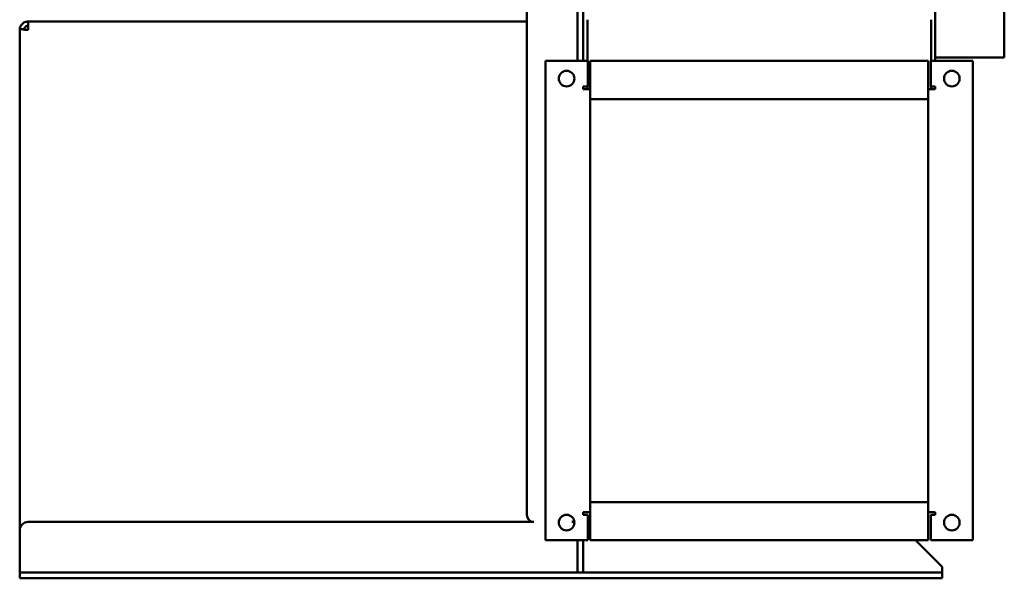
# Model space of a CAD drawing. Header units: millimetres. Extents: x 1558 to 2260, y 926 to 1774.
# Tile 1 of 4: x 1561 to 2260, y 926 to 1322. Entities that reach past the tile are written whole.
import ezdxf

# ---------------------------------------------------------------- set-up
doc = ezdxf.new("R2010")
doc.units = ezdxf.units.MM
doc.header["$LTSCALE"] = 9.090909
doc.layers.add('Widoczne (ISO)', color=7, linetype='Continuous', lineweight=50)

msp = doc.modelspace()

# ---------------------------------------------------------------- linework, layer by layer
at = {"layer": 'Widoczne (ISO)'}
for p, q in [((1961.34, 1307.24), (1961.34, 1682.9)), ((2211.34, 1682.9), (2211.34, 1292.9)), ((1921.34, 970.9), (1921.34, 1624.9)), ((2260.34, 1610.4), (2260.34, 1295.4)), ((1957.34, 1595.83), (1957.34, 1292.9)), ((1964.34, 1322.18), (1964.34, 1292.9)), ((2208.34, 1292.9), (2208.34, 1322.18)), ((1561.37, 1314.9), (1561.34, 1314.9)), ((1561.34, 1314.55), (1561.34, 1314.9)), ((1561.34, 959.9), (1561.34, 1314.55)), ((1567.34, 1320.9), (1921.34, 1320.9)), ((1567.34, 1314.9), (1567.34, 1320.9)), ((1961.34, 1292.9), (1961.34, 1307.24)), ((2260.34, 1295.4), (2211.34, 1295.4)), ((1934.6, 1292.9), (1964.6, 1292.9)), ((1934.6, 952.9), (1934.6, 1292.9)), ((1964.6, 1292.9), (1964.6, 1274.9)), ((2206.34, 1292.9), (1966.34, 1292.9)), ((1966.34, 1292.9), (1966.34, 1269.9)), ((2206.34, 1269.9), (2206.34, 1292.9)), ((2208.08, 1292.9), (2238.08, 1292.9)), ((2208.08, 1274.9), (2208.08, 1292.9)), ((2238.08, 1292.9), (2238.08, 952.9)), ((1961.34, 1274.9), (1964.6, 1274.9)), ((1961.34, 1272.9), (1961.34, 1274.9)), ((1962.34, 1272.9), (1961.34, 1272.9)), ((1962.34, 1272.9), (1966.34, 1272.9)), ((1964.34, 1274.9), (1964.34, 1272.9)), ((2206.34, 1272.9), (2210.34, 1272.9)), ((2208.08, 1274.9), (2211.34, 1274.9)), ((2208.34, 1272.9), (2208.34, 1274.9)), ((2211.34, 1272.9), (2210.34, 1272.9)), ((2211.34, 1274.9), (2211.34, 1272.9)), ((1966.34, 1265.9), (1966.34, 1269.9)), ((2206.34, 1265.9), (1966.34, 1265.9)), ((1966.34, 1265.9), (1966.34, 979.9)), ((2206.34, 1269.9), (2206.34, 1265.9)), ((2206.34, 979.9), (2206.34, 1265.9)), ((2206.34, 979.9), (1966.34, 979.9)), ((1966.34, 975.9), (1966.34, 979.9)), ((2206.34, 979.9), (2206.34, 975.9)), ((1961.34, 972.9), (1962.34, 972.9)), ((1961.34, 970.9), (1961.34, 972.9)), ((1966.34, 972.9), (1962.34, 972.9)), ((1966.34, 975.9), (1966.34, 952.9)), ((2206.34, 952.9), (2206.34, 975.9)), ((2210.34, 972.9), (2206.34, 972.9)), ((2210.34, 972.9), (2211.34, 972.9)), ((2211.34, 972.9), (2211.34, 970.9)), ((1926.34, 965.9), (1567.34, 965.9)), ((1955.13, 965.9), (1953.34, 965.9)), ((1964.6, 970.9), (1961.34, 970.9)), ((1964.6, 970.9), (1964.6, 952.9)), ((1966.34, 965.9), (1964.6, 965.9)), ((2211.34, 970.9), (2208.08, 970.9)), ((2208.08, 952.9), (2208.08, 970.9)), ((1561.34, 959.9), (1561.34, 933.9)), ((1964.6, 952.9), (1934.6, 952.9)), ((1957.34, 952.9), (1957.34, 934.9)), ((1961.34, 934.9), (1961.34, 952.9)), ((2206.34, 952.9), (1966.34, 952.9)), ((2215.76, 934.49), (2197.34, 952.9)), ((2238.08, 952.9), (2208.08, 952.9)), ((1561.34, 929.9), (1561.34, 933.9)), ((1561.34, 929.9), (1567.34, 929.9)), ((1561.34, 929.9), (1561.34, 925.9)), ((2210.34, 929.9), (1567.34, 929.9)), ((1957.34, 929.9), (1957.34, 934.9)), ((1961.34, 934.9), (1961.34, 929.9)), ((2210.34, 929.9), (2216.34, 929.9)), ((2216.34, 929.9), (2216.34, 933.07)), ((2216.34, 925.9), (2216.34, 929.9)), ((1567.34, 925.9), (1561.34, 925.9)), ((2210.34, 925.9), (1567.34, 925.9)), ((2216.34, 925.9), (2210.34, 925.9))]:
    msp.add_line(p, q, dxfattribs=at)
for centre in [(1949.6, 1280.4), (2223.08, 1280.4), (1949.6, 965.4), (2223.08, 965.4)]:
    msp.add_circle(centre, 5.55, dxfattribs=at)
for centre, radius, start, end in [((1567.34, 959.9), 6, 90, 180), ((1926.34, 970.9), 5, 180, 270), ((2214.34, 933.07), 2, 24.4698, 45)]:
    msp.add_arc(centre, radius, start, end, dxfattribs=at)
for points, knots in [([(1561.34, 1314.9), (1561.34, 1315.21), (1561.36, 1315.54), (1561.48, 1316.24), (1561.57, 1316.6), (1561.92, 1317.54), (1562.24, 1318.13), (1562.79, 1318.82), (1562.91, 1318.95), (1563.57, 1319.63), (1564.2, 1320.07), (1565.28, 1320.55), (1565.69, 1320.68), (1566.51, 1320.86), (1566.93, 1320.9), (1567.34, 1320.9)], [0.000001, 0.000001, 0.000001, 0.000001, 0.1143417, 0.1143417, 0.2277919, 0.2277919, 0.4194721, 0.4194721, 0.4688468, 0.4688468, 0.6792108, 0.6792108, 0.7968177, 0.7968177, 0.910571, 0.910571, 0.910571, 0.910571]), ([(1561.34, 1314.55), (1561.34, 1314.73), (1561.36, 1314.88), (1561.43, 1315.12), (1561.49, 1315.21), (1561.74, 1315.41), (1562, 1315.45), (1562.56, 1315.43), (1562.79, 1315.4), (1563.57, 1315.3), (1564.2, 1315.19), (1565.28, 1315.03), (1565.69, 1314.98), (1566.51, 1314.91), (1566.93, 1314.89), (1567.34, 1314.9)], [0, 0, 0, 0, 0.0927213, 0.0927213, 0.1842072, 0.1842072, 0.3688691, 0.3688691, 0.4696347, 0.4696347, 0.6855731, 0.6855731, 0.8063686, 0.8063686, 0.9232051, 0.9232051, 0.9232051, 0.9232051]), ([(1567.34, 1317.9), (1567.11, 1317.9), (1566.87, 1317.87), (1566.39, 1317.76), (1566.16, 1317.67), (1565.63, 1317.39), (1565.36, 1317.18), (1564.94, 1316.72), (1564.79, 1316.5), (1564.57, 1316.08), (1564.5, 1315.89), (1564.42, 1315.61), (1564.41, 1315.52), (1564.39, 1315.44)], [-0.4729896, -0.4729896, -0.4729896, -0.4729896, -0.4083555, -0.4083555, -0.3439791, -0.3439791, -0.2528447, -0.2528447, -0.1742044, -0.1742044, -0.1103352, -0.1103352, -0.0788969, -0.0788969, -0.0788969, -0.0788969]), ([(1567.24, 1314.9), (1567.1, 1314.9), (1566.96, 1314.91), (1566.65, 1314.96), (1566.48, 1314.99), (1565.96, 1315.13), (1565.63, 1315.24), (1565.24, 1315.36), (1565.13, 1315.39), (1564.94, 1315.43), (1564.87, 1315.44), (1564.79, 1315.44), (1564.79, 1315.44), (1564.78, 1315.44)], [-0.5003688, -0.5003688, -0.5003688, -0.5003688, -0.4582159, -0.4582159, -0.403911, -0.403911, -0.2884768, -0.2884768, -0.2401833, -0.2401833, -0.200946, -0.200946, -0.1973649, -0.1973649, -0.1973649, -0.1973649]), ([(1564.78, 1315.44), (1564.79, 1315.44), (1564.79, 1315.44), (1564.87, 1315.44), (1564.94, 1315.43), (1565.13, 1315.39), (1565.24, 1315.36), (1565.64, 1315.24), (1565.96, 1315.12), (1566.48, 1314.99), (1566.65, 1314.96), (1566.96, 1314.91), (1567.1, 1314.9), (1567.24, 1314.9)], [0.1973656, 0.1973656, 0.1973656, 0.1973656, 0.2010109, 0.2010109, 0.2402497, 0.2402497, 0.2885409, 0.2885409, 0.403985, 0.403985, 0.4582493, 0.4582493, 0.5003687, 0.5003687, 0.5003687, 0.5003687]), ([(2216.16, 933.9), (2216.17, 933.88), (2216.18, 933.86), (2216.29, 933.59), (2216.34, 933.32), (2216.34, 933.07)], [-0.40511769, -0.40511769, -0.40511769, -0.40511769, -0.39832626, -0.39832626, -0.32236113, -0.32236113, -0.32236113, -0.32236113])]:
    msp.add_open_spline(points, degree=3, knots=knots, dxfattribs=at)
for points in [[(1562.22, 1315.44), (1563.07, 1315.44), (1563.93, 1315.44), (1564.78, 1315.44)], [(1564.78, 1315.44), (1564.78, 1315.44), (1564.78, 1315.44), (1564.78, 1315.44)], [(1567.34, 1314.9), (1567.31, 1314.9), (1567.27, 1314.9), (1567.24, 1314.9)]]:
    msp.add_open_spline(points, degree=3, dxfattribs=at)

doc.saveas('drawing.dxf')
